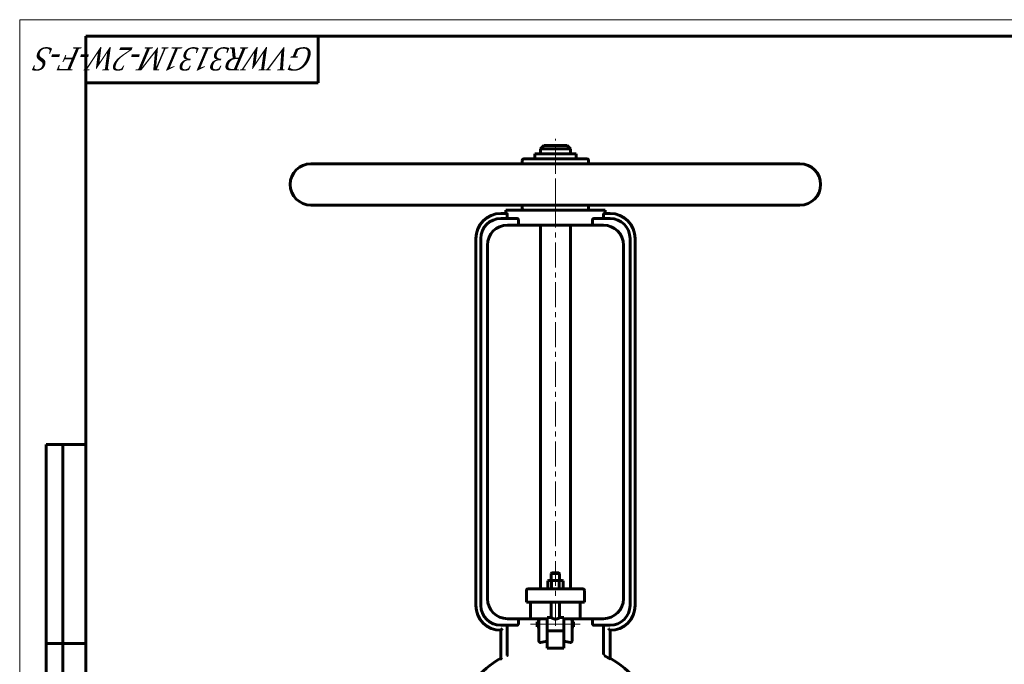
# Model space of a CAD drawing. Header units: millimetres. Extents: x 0 to 594, y 0 to 420.
# Tile 5 of 7: x 0 to 297, y 226 to 420. Entities that reach past the tile are written whole.
import ezdxf

# ---------------------------------------------------------------- set-up
doc = ezdxf.new("R2010")
doc.units = ezdxf.units.MM
for name, pattern in [('K5LT-1', [0]), ('K5LT_AXLED', [12, 7.5, -1.5, 1.5, -1.5]), ('K5LT_BASIC', [0]), ('K5LT_THIN', [0])]:
    doc.linetypes.add(name, pattern=pattern)
doc.layers.add('Системный слой (1)', color=7, linetype='Continuous', true_color=0x6c6c6c)
doc.styles.add('KTEXTSTYLE', font='txt', dxfattribs={"width": 0.96, "height": 5})

# ---------------------------------------------------------------- blocks, each defined once
blk = doc.blocks.new('U1')
at = {"layer": 'Системный слой (1)', "color": 143, "linetype": 'K5LT_BASIC', "lineweight": 60, "true_color": 0x33acca}
for p, q in [((156.1, 237.79), (156.1, 238.54)), ((156.1, 237.04), (156.1, 237.79))]:
    blk.add_line(p, q, dxfattribs=at)
blk = doc.blocks.new('U4')
at = {"layer": 'Системный слой (1)', "color": 143, "linetype": 'K5LT_BASIC', "lineweight": 60, "true_color": 0x33acca}
for p, q in [((159.1, 239.79), (160.35, 239.79)), ((162.85, 239.79), (164.1, 239.79))]:
    blk.add_line(p, q, dxfattribs=at)
blk = doc.blocks.new('U6')
at = {"layer": 'Системный слой (1)', "color": 143, "linetype": 'K5LT_BASIC', "lineweight": 60, "true_color": 0x33acca}
for p, q in [((161.6, 253.34), (160.6, 253.34)), ((162.6, 253.34), (161.6, 253.34))]:
    blk.add_line(p, q, dxfattribs=at)
blk = doc.blocks.new('U7')
at = {"layer": 'Системный слой (1)', "color": 143, "linetype": 'K5LT_BASIC', "lineweight": 60, "true_color": 0x33acca}
for start, end in [(120.5102, 139.1678), (40.8322, 59.4898)]:
    blk.add_arc((161.6, 199.59), 32.5, start, end, dxfattribs=at)
blk = doc.blocks.new('U12')
at = {"layer": 'Системный слой (1)', "color": 143, "linetype": 'K5LT_BASIC', "lineweight": 60, "true_color": 0x33acca}
for p, q in [((167.1, 238.54), (167.1, 237.79)), ((167.1, 237.79), (167.1, 237.04))]:
    blk.add_line(p, q, dxfattribs=at)
blk = doc.blocks.new('U22')
at = {"layer": 'Системный слой (1)', "color": 143, "linetype": 'K5LT_BASIC', "lineweight": 60, "true_color": 0x33acca}
for p, q in [((161.6, 382.09), (158.1, 382.09)), ((165.1, 382.09), (161.6, 382.09))]:
    blk.add_line(p, q, dxfattribs=at)
blk = doc.blocks.new('U41')
at = {"color": 7, "linetype": 'K5LT_THIN', "lineweight": 18, "true_color": 0xffffff}
for p, q in [((0, 0), (0, 420)), ((0, 420), (594, 420))]:
    blk.add_line(p, q, dxfattribs=at)
at = {"color": 143, "linetype": 'K5LT_BASIC', "lineweight": 60, "true_color": 0x33acca}
for p, q in [((20, 5), (20, 415)), ((20, 415), (589, 415)), ((90, 415), (90, 401)), ((90, 401), (20, 401)), ((8, 172), (8, 292)), ((20, 292), (8, 292)), ((13, 172), (13, 292)), ((20, 232), (8, 232))]:
    blk.add_line(p, q, dxfattribs=at)
at = {"color": 7, "insert": (88.88, 404.64), "char_height": 7, "attachment_point": 1, "rotation": 180, "style": 'KTEXTSTYLE'}
blk.add_mtext('\\fArial|b0|c204|p34;\\H5.0;\\W1.000;\\Q15;\\fGOST Type AU|b0|i0|c204|p34;\\Q15;\\W0.870;\\H7.00;GVWR3131M-2W-F-S', dxfattribs=at)

msp = doc.modelspace()

# ---------------------------------------------------------------- linework, layer by layer
at = {"layer": 'Системный слой (1)', "color": 30, "linetype": 'K5LT_AXLED', "lineweight": 18, "true_color": 0xff8000}
for p, q in [((161.6044, 374.5947), (161.6044, 384.0947)), ((161.6044, 364.5947), (161.6044, 376.0947)), ((161.6044, 237.3504), (161.6044, 366.0947)), ((154.1044, 237.7892), (158.6044, 237.7892)), ((157.1044, 237.7892), (166.1044, 237.7892)), ((164.6044, 237.7892), (169.1044, 237.7892))]:
    msp.add_line(p, q, dxfattribs=at)
at = {"layer": 'Системный слой (1)', "color": 143, "linetype": 'K5LT_BASIC', "lineweight": 60, "true_color": 0x33acca}
for p, q in [((158.1044, 382.0947), (157.1044, 381.0947)), ((157.1044, 381.0947), (161.6044, 381.0947)), ((157.1044, 379.5947), (157.1044, 381.0947)), ((161.6044, 381.0947), (166.1044, 381.0947)), ((165.1044, 382.0947), (166.1044, 381.0947)), ((166.1044, 379.5947), (166.1044, 381.0947)), ((151.6044, 376.5947), (151.6044, 377.5947)), ((171.1044, 378.0947), (152.1044, 378.0947)), ((155.3544, 379.5947), (167.8544, 379.5947)), ((155.3544, 378.0947), (155.3544, 379.5947)), ((167.8544, 378.0947), (167.8544, 379.5947)), ((171.6044, 376.5947), (171.6044, 377.5947)), ((235.3544, 376.5947), (87.8544, 376.5947)), ((235.3544, 364.0947), (87.8544, 364.0947)), ((146.6044, 362.5947), (176.6044, 362.5947)), ((146.6044, 361.5947), (146.6044, 362.5947)), ((151.6044, 363.0947), (151.6044, 364.0947)), ((171.6044, 363.0947), (171.6044, 364.0947)), ((176.6044, 361.5947), (176.6044, 362.5947)), ((146.9607, 361.5947), (145.1044, 361.5947)), ((149.9962, 360.0947), (145.1044, 360.0947)), ((147.0807, 360.5947), (147.0807, 361.0947)), ((150.424, 358.0947), (150.424, 359.5947)), ((172.7847, 359.5947), (172.7847, 358.0947)), ((178.1044, 360.0947), (173.2126, 360.0947)), ((176.1281, 361.0947), (176.1281, 360.5947)), ((178.1044, 361.5947), (176.2481, 361.5947)), ((147.1044, 358.0947), (150.424, 358.0947)), ((172.7847, 358.0947), (150.424, 358.0947)), ((157.1044, 248.4697), (157.1044, 358.0947)), ((166.1044, 248.4697), (166.1044, 358.0947)), ((172.7847, 358.0947), (176.1044, 358.0947)), ((137.6044, 243.4697), (137.6044, 354.0947)), ((139.1044, 243.4697), (139.1044, 354.0947)), ((184.1044, 243.4697), (184.1044, 354.0947)), ((185.6044, 243.4697), (185.6044, 354.0947)), ((141.1044, 245.4697), (141.1044, 352.0947)), ((182.1044, 245.4697), (182.1044, 352.0947)), ((160.6044, 253.3447), (160.3544, 253.0947)), ((160.3544, 251.0197), (160.3544, 253.0947)), ((160.3544, 253.0947), (161.6044, 253.0947)), ((161.6044, 253.0947), (162.8544, 253.0947)), ((162.6044, 253.3447), (162.8544, 253.0947)), ((162.8544, 251.0197), (162.8544, 253.0947)), ((159.6044, 251.0197), (159.295, 250.841)), ((159.295, 248.6483), (159.295, 250.841)), ((159.6044, 251.0197), (159.8723, 251.0197)), ((159.8723, 251.0197), (161.6044, 251.0197)), ((160.4497, 248.6483), (160.4497, 250.841)), ((161.6044, 251.0197), (163.3364, 251.0197)), ((162.7591, 248.6483), (162.7591, 250.841)), ((163.3364, 251.0197), (163.6044, 251.0197)), ((163.6044, 251.0197), (163.9138, 250.841)), ((163.9138, 248.6483), (163.9138, 250.841)), ((152.8544, 244.4697), (152.8544, 247.9697)), ((153.6388, 248.4697), (153.3544, 248.4697)), ((158.4664, 248.4697), (153.6388, 248.4697)), ((164.7423, 248.4697), (158.4664, 248.4697)), ((159.6044, 248.4697), (159.295, 248.6483)), ((163.6044, 248.4697), (163.9138, 248.6483)), ((169.5699, 248.4697), (164.7423, 248.4697)), ((169.8544, 248.4697), (169.5699, 248.4697)), ((170.3544, 244.4697), (170.3544, 247.9697)), ((152.8544, 244.4697), (153.1561, 244.4697)), ((153.1561, 244.4697), (157.9837, 244.4697)), ((154.1044, 239.4697), (154.1044, 244.4697)), ((157.9837, 244.4697), (165.2251, 244.4697)), ((160.3544, 239.7892), (160.3544, 244.4697)), ((162.8544, 239.7892), (162.8544, 244.4697)), ((165.2251, 244.4697), (170.0527, 244.4697)), ((169.1044, 239.4697), (169.1044, 244.4697)), ((170.0527, 244.4697), (170.3544, 244.4697)), ((151.1044, 239.4697), (147.1044, 239.4697)), ((150.424, 238.9697), (150.424, 237.9697)), ((157.1044, 239.4697), (151.1044, 239.4697)), ((156.1044, 238.5392), (156.6044, 238.5392)), ((156.6044, 238.9697), (156.6044, 237.1376)), ((159.1044, 239.4697), (157.1044, 239.4697)), ((159.1044, 239.7892), (159.1044, 239.4418)), ((159.1044, 236.7462), (159.1044, 239.4418)), ((164.1044, 239.7892), (164.1044, 239.4418)), ((166.1044, 239.4697), (164.1044, 239.4697)), ((164.1044, 239.4418), (164.1044, 236.7462)), ((172.1044, 239.4697), (166.1044, 239.4697)), ((166.6044, 237.1376), (166.6044, 238.9697)), ((166.6044, 238.5392), (167.1044, 238.5392)), ((176.1044, 239.4697), (172.1044, 239.4697)), ((172.7847, 237.9697), (172.7847, 238.9697)), ((145.1044, 237.4697), (149.9962, 237.4697)), ((145.1044, 235.9697), (145.1044, 228.1418)), ((147.0807, 236.9697), (147.0807, 228.9204)), ((156.1044, 237.0392), (156.6044, 237.0392)), ((156.6044, 237.1376), (156.6044, 232.832)), ((159.1044, 236.7462), (159.1044, 235.813)), ((159.1044, 232.6631), (159.1044, 235.813)), ((159.1044, 235.7892), (164.1044, 235.7892)), ((164.1044, 236.7462), (164.1044, 235.813)), ((164.1044, 235.813), (164.1044, 232.6631)), ((166.6044, 232.832), (166.6044, 237.1376)), ((166.6044, 237.0392), (167.1044, 237.0392)), ((173.2126, 237.4697), (178.1044, 237.4697)), ((176.1281, 228.728), (176.1281, 236.9697)), ((178.1044, 227.4054), (178.1044, 235.9697)), ((159.1044, 230.5947), (159.1044, 232.6631)), ((164.1044, 232.6631), (164.1044, 230.5947)), ((164.1044, 230.5947), (159.1044, 230.5947)), ((145.1044, 228.1418), (145.1044, 227.3744))]:
    msp.add_line(p, q, dxfattribs=at)
for centre, radius, start, end in [((152.1044, 377.5947), 0.5, 90, 180), ((171.1044, 377.5947), 0.5, 0, 90), ((87.8544, 370.3447), 6.25, 90, 270), ((235.3544, 370.3447), 6.25, 270, 90), ((152.1044, 363.0947), 0.5, 180, 270), ((171.1044, 363.0947), 0.5, 270, 0), ((145.1044, 354.0947), 7.5, 90, 180), ((145.1044, 354.0947), 6, 90, 180), ((178.1044, 354.0947), 7.5, 0, 90), ((178.1044, 354.0947), 6, 0, 90), ((147.1044, 352.0947), 6, 90, 180), ((176.1044, 352.0947), 6, 0, 90), ((153.3544, 247.9697), 0.5, 90, 180), ((169.8544, 247.9697), 0.5, 0, 90), ((147.1044, 245.4697), 6, 180, 270), ((176.1044, 245.4697), 6, 270, 0), ((145.1044, 243.4697), 7.5, 180, 270), ((145.1044, 243.4697), 6, 180, 270), ((178.1044, 243.4697), 7.5, 270, 0), ((178.1044, 243.4697), 6, 270, 0), ((157.1044, 238.9697), 0.5, 90, 180), ((166.1044, 238.9697), 0.5, 0, 90), ((161.6044, 199.5947), 32.2829, 60.289491, 62.718322)]:
    msp.add_arc(centre, radius, start, end, dxfattribs=at)
for start_param, end_param in [(4.87983706, 5.01708163), (4.40769633, 4.5449409)]:
    msp.add_ellipse((161.6044, 222.803), major_axis=(-15, 0), ratio=0.66666667, start_param=start_param, end_param=end_param, dxfattribs=at)
for points, knots in [([(146.9607, 361.5947), (146.9747, 361.5947), (146.9901, 361.582), (147.0193, 361.5305), (147.0331, 361.4915), (147.0549, 361.4023), (147.0645, 361.3466), (147.0774, 361.2242), (147.0807, 361.1574), (147.0807, 361.0947)], [-0.15278092, -0.15278092, -0.15278092, -0.15278092, -0.114028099, -0.114028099, -0.075275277, -0.075275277, -0.037637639, -0.037637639, 0, 0, 0, 0]), ([(147.0807, 360.5947), (147.0807, 360.532), (147.0839, 360.4654), (147.097, 360.3431), (147.107, 360.2875), (147.1307, 360.1979), (147.1463, 360.1588), (147.1812, 360.1072), (147.2005, 360.0947), (147.2191, 360.0947)], [0.307858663, 0.307858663, 0.307858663, 0.307858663, 0.345434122, 0.345434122, 0.383009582, 0.383009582, 0.4222236, 0.4222236, 0.461437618, 0.461437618, 0.461437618, 0.461437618]), ([(149.9962, 360.0947), (150.0491, 360.0947), (150.1069, 360.0815), (150.2167, 360.0254), (150.2687, 359.9825), (150.3423, 359.8887), (150.3719, 359.8375), (150.4129, 359.7217), (150.424, 359.657), (150.424, 359.5947)], [-0.175137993, -0.175137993, -0.175137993, -0.175137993, -0.124981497, -0.124981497, -0.074825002, -0.074825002, -0.037412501, -0.037412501, 0, 0, 0, 0]), ([(172.7847, 359.5947), (172.7847, 359.657), (172.7958, 359.7217), (172.8368, 359.8375), (172.8665, 359.8887), (172.9401, 359.9825), (172.9921, 360.0254), (173.1019, 360.0815), (173.1596, 360.0947), (173.2126, 360.0947)], [0, 0, 0, 0, 0.037412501, 0.037412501, 0.074825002, 0.074825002, 0.124981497, 0.124981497, 0.175137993, 0.175137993, 0.175137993, 0.175137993]), ([(175.9897, 360.0947), (176.0082, 360.0947), (176.0276, 360.1072), (176.0625, 360.1588), (176.078, 360.1979), (176.1018, 360.2875), (176.1117, 360.3431), (176.1249, 360.4654), (176.1281, 360.532), (176.1281, 360.5947)], [0.154279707, 0.154279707, 0.154279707, 0.154279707, 0.193493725, 0.193493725, 0.232707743, 0.232707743, 0.270283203, 0.270283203, 0.307858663, 0.307858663, 0.307858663, 0.307858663]), ([(176.1281, 361.0947), (176.1281, 361.1574), (176.1313, 361.2242), (176.1442, 361.3466), (176.1539, 361.4023), (176.1757, 361.4915), (176.1895, 361.5305), (176.2187, 361.582), (176.2341, 361.5947), (176.2481, 361.5947)], [0, 0, 0, 0, 0.037637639, 0.037637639, 0.075275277, 0.075275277, 0.114028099, 0.114028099, 0.15278092, 0.15278092, 0.15278092, 0.15278092]), ([(159.8723, 251.0197), (159.8308, 251.0197), (159.7515, 251.0139), (159.6303, 250.9889), (159.4832, 250.9397), (159.3686, 250.8835), (159.295, 250.841)], [0, 0, 0, 0, 1.56500174, 3.0195253, 4.59093933, 7, 7, 7, 7]), ([(160.4497, 250.841), (160.3867, 250.8774), (160.2807, 250.9307), (160.1477, 250.9789), (160.0374, 251.0059), (159.9494, 251.0176), (159.8932, 251.0197), (159.8723, 251.0197)], [0, 0, 0, 0, 2.35900254, 4.17100942, 5.56387852, 7.10137524, 8, 8, 8, 8]), ([(163.3364, 251.0197), (163.2949, 251.0197), (163.2156, 251.0139), (163.0944, 250.9889), (162.9473, 250.9397), (162.8327, 250.8835), (162.7591, 250.841)], [0, 0, 0, 0, 1.56500174, 3.0195253, 4.59093933, 7, 7, 7, 7]), ([(163.9138, 250.841), (163.8508, 250.8774), (163.7448, 250.9307), (163.6118, 250.9789), (163.5015, 251.0059), (163.4135, 251.0176), (163.3573, 251.0197), (163.3364, 251.0197)], [0, 0, 0, 0, 2.35900254, 4.17100942, 5.56387852, 7.10137524, 8, 8, 8, 8]), ([(159.295, 248.6483), (159.3579, 248.6119), (159.4639, 248.5586), (159.597, 248.5104), (159.7072, 248.4834), (159.7953, 248.4717), (159.8515, 248.4697), (159.8723, 248.4697)], [0, 0, 0, 0, 2.35900254, 4.17100942, 5.56387852, 7.10137524, 8, 8, 8, 8]), ([(159.8723, 248.4697), (159.9139, 248.4697), (159.9932, 248.4754), (160.1144, 248.5004), (160.2615, 248.5496), (160.3761, 248.6058), (160.4497, 248.6483)], [0, 0, 0, 0, 1.56500174, 3.0195253, 4.59093933, 7, 7, 7, 7]), ([(162.7591, 248.6483), (162.822, 248.6119), (162.928, 248.5586), (163.0611, 248.5104), (163.1713, 248.4834), (163.2594, 248.4717), (163.3156, 248.4697), (163.3364, 248.4697)], [0, 0, 0, 0, 2.35900254, 4.17100942, 5.56387852, 7.10137524, 8, 8, 8, 8]), ([(163.3364, 248.4697), (163.378, 248.4697), (163.4573, 248.4754), (163.5785, 248.5004), (163.7256, 248.5496), (163.8402, 248.6058), (163.9138, 248.6483)], [0, 0, 0, 0, 1.56500174, 3.0195253, 4.59093933, 7, 7, 7, 7]), ([(150.424, 237.9697), (150.424, 237.9509), (150.4222, 237.9133), (150.4152, 237.8679), (150.4057, 237.8264), (150.392, 237.7803), (150.3692, 237.7264), (150.344, 237.682), (150.3205, 237.6475), (150.2967, 237.6175), (150.2671, 237.586), (150.2332, 237.5561), (150.1874, 237.5234), (150.1286, 237.4932), (150.0604, 237.4735), (150.0163, 237.4697), (149.9962, 237.4697)], [0, 0, 0, 0, 1.09322398, 2.16357092, 2.62686896, 3.54480969, 4.96118065, 6.13319312, 6.79557026, 7.76812179, 8.83455351, 9.9515855, 11.10176544, 13.08196588, 15.15233106, 17, 17, 17, 17]), ([(162.8544, 239.7892), (162.8543, 239.7892), (162.8443, 239.7829), (162.8016, 239.7565), (162.7385, 239.7186), (162.6524, 239.6691), (162.561, 239.6196), (162.4519, 239.5648), (162.3366, 239.5122), (162.2206, 239.4667), (162.1272, 239.4352), (162.038, 239.4087), (161.9287, 239.3821), (161.7988, 239.3607), (161.668, 239.35), (161.5403, 239.3501), (161.4204, 239.3598), (161.2935, 239.3794), (161.1567, 239.4112), (161.0192, 239.455), (160.909, 239.4976), (160.804, 239.5428), (160.7097, 239.5879), (160.6107, 239.6393), (160.5179, 239.6908), (160.4388, 239.7373), (160.3903, 239.7669), (160.3615, 239.7848), (160.3544, 239.7892), (160.3544, 239.7892)], [0, 0, 0, 0, 1.49507135, 2.75551044, 4.2136036, 5.41993119, 6.80111181, 7.75631926, 9.12733622, 10.31385798, 10.95411205, 11.55423862, 12.54330313, 13.57621351, 14.53996688, 15.47119346, 16.41244764, 17.22360251, 18.37896966, 19.66951167, 20.71569766, 21.39860349, 22.74141462, 23.7206183, 24.94979457, 26.5643928, 27.85120329, 28.64623879, 30, 30, 30, 30]), ([(173.2126, 237.4697), (173.1913, 237.4697), (173.1517, 237.4733), (173.0895, 237.4903), (173.0257, 237.5198), (172.9684, 237.5606), (172.9263, 237.6015), (172.8997, 237.6326), (172.8815, 237.6573), (172.8626, 237.6859), (172.8455, 237.716), (172.8274, 237.7549), (172.8112, 237.7973), (172.7956, 237.8536), (172.7865, 237.9132), (172.7847, 237.9533), (172.7847, 237.9697)], [0, 0, 0, 0, 1.95387468, 3.5092984, 5.40393937, 7.53998173, 8.81170285, 9.68692247, 10.46754881, 10.94668925, 11.98875089, 12.66486016, 13.56133282, 14.68909358, 16.04713853, 17, 17, 17, 17]), ([(145.6044, 236.4875), (145.56, 236.4398), (145.4821, 236.3571), (145.3747, 236.2448), (145.2917, 236.1592), (145.2265, 236.0927), (145.1852, 236.0509), (145.1571, 236.0226), (145.1372, 236.0025), (145.1201, 235.9854), (145.1076, 235.9729), (145.1044, 235.9697), (145.1044, 235.9697)], [0, 0, 0, 0, 2.61818936, 4.53379203, 6.43673911, 7.85547841, 9.05170227, 9.70081835, 10.43578059, 11.19788467, 12.01465483, 13, 13, 13, 13]), ([(147.2191, 237.4697), (147.2116, 237.4697), (147.1973, 237.466), (147.1737, 237.4473), (147.1529, 237.4161), (147.1362, 237.3776), (147.1262, 237.3477), (147.1184, 237.3204), (147.1127, 237.2975), (147.1062, 237.2672), (147.0996, 237.2309), (147.0927, 237.1821), (147.0868, 237.1253), (147.0819, 237.0538), (147.0807, 236.9995), (147.0807, 236.9697)], [0, 0, 0, 0, 1.64020696, 3.10290075, 5.16778989, 6.48184678, 7.46019021, 8.1161277, 8.98211405, 9.41214888, 10.52615584, 11.63265443, 12.70436999, 14.13704272, 16, 16, 16, 16]), ([(176.1281, 236.9697), (176.1281, 237.0081), (176.1263, 237.0674), (176.1197, 237.1509), (176.113, 237.2059), (176.104, 237.2606), (176.0954, 237.3014), (176.0872, 237.3319), (176.0789, 237.3593), (176.0665, 237.3934), (176.0477, 237.43), (176.0261, 237.4557), (176.0068, 237.4676), (175.9948, 237.4697), (175.9897, 237.4697)], [0, 0, 0, 0, 2.24703565, 3.34504904, 4.83324019, 5.60634463, 6.96019524, 7.81780387, 8.17219897, 9.38681017, 11.06359566, 12.54780493, 13.95195161, 15, 15, 15, 15]), ([(177.6044, 236.4875), (177.6488, 236.4398), (177.7266, 236.3571), (177.834, 236.2448), (177.9171, 236.1592), (177.9823, 236.0927), (178.0235, 236.0509), (178.0516, 236.0226), (178.0716, 236.0025), (178.0886, 235.9854), (178.1011, 235.9729), (178.1043, 235.9697), (178.1044, 235.9697)], [0, 0, 0, 0, 2.61818936, 4.53379203, 6.43673911, 7.85547841, 9.05170227, 9.70081835, 10.4357806, 11.19788467, 12.01465483, 13, 13, 13, 13]), ([(157.1044, 232.3424), (157.0909, 232.3398), (157.074, 232.3369), (157.0534, 232.3347), (157.0305, 232.333), (157.0077, 232.3329), (156.9739, 232.3352), (156.9513, 232.3381), (156.9178, 232.3453), (156.8863, 232.3548), (156.8532, 232.3689), (156.8268, 232.383), (156.8018, 232.3986), (156.7799, 232.4149), (156.7604, 232.4318), (156.7446, 232.4469), (156.7194, 232.474), (156.6918, 232.5108), (156.6702, 232.5487), (156.6552, 232.5794), (156.6452, 232.6031), (156.6334, 232.6358), (156.6251, 232.6645), (156.6162, 232.7028), (156.6108, 232.7352), (156.6056, 232.7814), (156.6044, 232.8111), (156.6044, 232.832)], [0, 0, 0, 0, 1.49292455, 1.85450166, 2.21070083, 3.93014385, 4.25018068, 5.75898928, 6.3163453, 7.83105754, 9.19669299, 10.07777982, 10.96794686, 12.30409518, 12.97834326, 13.73078079, 14.64359198, 16.92011266, 18.49452929, 19.07994648, 20.36838012, 21.06828794, 22.55019139, 23.32839147, 24.97154332, 25.81490579, 28, 28, 28, 28]), ([(166.6044, 232.832), (166.6042, 232.8167), (166.6036, 232.7962), (166.6014, 232.7656), (166.5981, 232.7364), (166.5933, 232.7074), (166.5881, 232.6834), (166.5809, 232.654), (166.5721, 232.6258), (166.5569, 232.5867), (166.5412, 232.5526), (166.512, 232.5034), (166.4834, 232.4668), (166.4561, 232.439), (166.4411, 232.4253), (166.4203, 232.4083), (166.4001, 232.394), (166.3718, 232.3773), (166.3417, 232.3623), (166.3037, 232.3486), (166.27, 232.3405), (166.2383, 232.3355), (166.2124, 232.3334), (166.1808, 232.333), (166.1577, 232.3344), (166.1303, 232.3375), (166.1155, 232.3402), (166.1044, 232.3424)], [0, 0, 0, 0, 1.59732319, 2.10675936, 3.10548218, 4.53725039, 5.02649211, 5.54038927, 7.54066987, 7.94598176, 9.72642388, 11.3063801, 13.77519264, 14.56141886, 15.47925191, 15.95980474, 17.42361168, 18.08686736, 19.41024195, 20.94992091, 22.31504307, 23.04571523, 24.30788751, 25.0465904, 26.37386826, 26.76154996, 28, 28, 28, 28]), ([(146.9243, 228.2866), (146.9503, 228.3058), (146.9861, 228.3413), (147.0248, 228.3998), (147.0548, 228.4595), (147.0754, 228.5232), (147.0869, 228.5886), (147.0926, 228.6496), (147.0919, 228.6965), (147.089, 228.728)], [0, 0, 0, 0, 2.41193009, 3.6086086, 4.72478127, 6.70293065, 7.60099738, 8.43226733, 10, 10, 10, 10]), ([(145.3544, 227.4275), (145.3456, 227.424), (145.3282, 227.4171), (145.3029, 227.4074), (145.2784, 227.3985), (145.2559, 227.3907), (145.2351, 227.3838), (145.2164, 227.3779), (145.199, 227.3729), (145.1825, 227.3685), (145.1671, 227.3649), (145.153, 227.3623), (145.1404, 227.3605), (145.1294, 227.3599), (145.1203, 227.3605), (145.113, 227.3623), (145.1078, 227.3654), (145.105, 227.3693), (145.1044, 227.3726), (145.1044, 227.3742), (145.1044, 227.3743), (145.1044, 227.3743), (145.1044, 227.3744)], [0, 0, 0, 0, 1.15087766, 2.31918767, 3.51034795, 4.72935425, 5.80882952, 6.90517494, 7.98757974, 9.10545668, 10.2655692, 11.45022914, 12.65993871, 13.89208452, 15.13863499, 16.40473836, 17.68334098, 18.98051253, 20, 20, 20, 21, 21, 21, 21]), ([(178.1044, 227.4054), (178.1044, 227.4033), (178.1026, 227.4004), (178.0946, 227.399), (178.0806, 227.4008), (178.0587, 227.4069), (178.0264, 227.4186), (177.9865, 227.4352), (177.9479, 227.4528), (177.9015, 227.4748), (177.8401, 227.5054), (177.7491, 227.5531), (177.6678, 227.5977), (177.62, 227.6248), (177.6044, 227.6337)], [0, 0, 0, 0, 1.02215081, 1.84255076, 2.82420067, 4.01034628, 5.02671469, 6.46876588, 7.72567551, 8.25758095, 10.03787152, 11.97087053, 13.98935194, 15, 15, 15, 15])]:
    msp.add_open_spline(points, degree=3, knots=knots, dxfattribs=at)
at = {"layer": 'Системный слой (1)', "color": 7, "linetype": 'K5LT-1'}
for points, knots in [([(161.6044, 251.0197), (161.5835, 251.0197), (161.5417, 251.0193), (161.4792, 251.0176), (161.4167, 251.0148), (161.3334, 251.0095), (161.2291, 251.0002), (161.1239, 250.9872), (161.0387, 250.9745), (160.9744, 250.9639), (160.9095, 250.9521), (160.85, 250.9404), (160.7962, 250.929), (160.7324, 250.9149), (160.6677, 250.8995), (160.6019, 250.8828), (160.5519, 250.8696), (160.5008, 250.8556), (160.4667, 250.8459), (160.4497, 250.841)], [0.234283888, 0.234283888, 0.234283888, 0.234283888, 0.24751712, 0.260750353, 0.273983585, 0.287216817, 0.313683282, 0.340149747, 0.35338298, 0.366616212, 0.379849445, 0.393082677, 0.402518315, 0.411953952, 0.430825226, 0.440260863, 0.449696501, 0.459132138, 0.468567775, 0.468567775, 0.468567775, 0.468567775]), ([(162.7591, 250.841), (162.7403, 250.8465), (162.7023, 250.8572), (162.645, 250.8728), (162.588, 250.8877), (162.5321, 250.9016), (162.4774, 250.9146), (162.4232, 250.9267), (162.3697, 250.9381), (162.3114, 250.9498), (162.2483, 250.9615), (162.1809, 250.9728), (162.1141, 250.983), (162.0511, 250.9914), (161.9918, 250.9983), (161.9178, 251.0059), (161.8257, 251.0132), (161.7152, 251.0185), (161.6414, 251.0197), (161.6044, 251.0197)], [0, 0, 0, 0, 0.010652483, 0.021304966, 0.031957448, 0.042609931, 0.053262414, 0.063914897, 0.07456738, 0.085219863, 0.099075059, 0.112930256, 0.126785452, 0.140640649, 0.152346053, 0.164051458, 0.187462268, 0.210873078, 0.234283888, 0.234283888, 0.234283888, 0.234283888]), ([(160.4497, 248.6483), (160.4685, 248.6429), (160.5064, 248.6321), (160.5637, 248.6165), (160.6207, 248.6017), (160.6766, 248.5877), (160.7314, 248.5748), (160.7855, 248.5626), (160.839, 248.5512), (160.8973, 248.5395), (160.9604, 248.5279), (161.0279, 248.5165), (161.0947, 248.5064), (161.1577, 248.4979), (161.2169, 248.491), (161.2909, 248.4834), (161.383, 248.4761), (161.4936, 248.4708), (161.5674, 248.4697), (161.6044, 248.4697)], [0, 0, 0, 0, 0.010652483, 0.021304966, 0.031957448, 0.042609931, 0.053262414, 0.063914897, 0.07456738, 0.085219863, 0.099075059, 0.112930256, 0.126785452, 0.140640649, 0.152346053, 0.164051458, 0.187462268, 0.210873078, 0.234283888, 0.234283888, 0.234283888, 0.234283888]), ([(161.6044, 248.4697), (161.6253, 248.4697), (161.6671, 248.47), (161.7296, 248.4717), (161.792, 248.4746), (161.8754, 248.4798), (161.9797, 248.4891), (162.0848, 248.5021), (162.1701, 248.5148), (162.2344, 248.5254), (162.2993, 248.5372), (162.3587, 248.5489), (162.4125, 248.5603), (162.4763, 248.5744), (162.541, 248.5898), (162.6069, 248.6065), (162.6568, 248.6197), (162.7079, 248.6337), (162.7421, 248.6434), (162.7591, 248.6483)], [0.234283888, 0.234283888, 0.234283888, 0.234283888, 0.24751712, 0.260750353, 0.273983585, 0.287216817, 0.313683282, 0.340149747, 0.35338298, 0.366616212, 0.379849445, 0.393082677, 0.402518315, 0.411953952, 0.430825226, 0.440260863, 0.449696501, 0.459132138, 0.468567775, 0.468567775, 0.468567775, 0.468567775]), ([(150.424, 238.9697), (150.424, 238.9754), (150.4243, 238.9868), (150.4255, 239.004), (150.4275, 239.0218), (150.4301, 239.0371), (150.4327, 239.0499), (150.4352, 239.0606), (150.4391, 239.0756), (150.4451, 239.0948), (150.4536, 239.1171), (150.4611, 239.1337), (150.4665, 239.1447), (150.4698, 239.1511), (150.4751, 239.161), (150.4816, 239.1723), (150.4892, 239.1846), (150.4962, 239.1952), (150.5039, 239.2063), (150.512, 239.2171), (150.5204, 239.2277), (150.529, 239.238), (150.5409, 239.2516), (150.5534, 239.2647), (150.5661, 239.2771), (150.579, 239.289), (150.5912, 239.2995), (150.6026, 239.3088), (150.6126, 239.3167), (150.6255, 239.3264), (150.6416, 239.3378), (150.6568, 239.3477), (150.6705, 239.3562), (150.6827, 239.3635), (150.6951, 239.3704), (150.712, 239.3795), (150.7292, 239.3881), (150.7464, 239.396), (150.7633, 239.4035), (150.7817, 239.4109), (150.7986, 239.4172), (150.8097, 239.4212), (150.8171, 239.4237), (150.8237, 239.4259), (150.8313, 239.4284), (150.841, 239.4314), (150.8529, 239.4349), (150.8656, 239.4385), (150.8792, 239.4421), (150.895, 239.446), (150.9122, 239.4498), (150.9369, 239.4548), (150.9622, 239.459), (150.9842, 239.462), (150.9967, 239.4635), (151.0113, 239.4651), (151.0312, 239.4669), (151.0562, 239.4686), (151.0766, 239.4693), (151.0926, 239.4696), (151.1004, 239.4697), (151.1044, 239.4697)], [0, 0, 0, 0, 0.003352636, 0.006705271, 0.010057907, 0.013410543, 0.015224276, 0.017354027, 0.019483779, 0.023743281, 0.02841874, 0.033094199, 0.034376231, 0.035658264, 0.03741809, 0.040937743, 0.043117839, 0.045604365, 0.04809089, 0.050577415, 0.05306394, 0.055550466, 0.058036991, 0.063010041, 0.06554331, 0.068076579, 0.073143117, 0.075006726, 0.076870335, 0.080597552, 0.08432477, 0.088051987, 0.090663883, 0.093275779, 0.09590047, 0.09852516, 0.103774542, 0.106399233, 0.109023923, 0.114273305, 0.117743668, 0.119478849, 0.12121403, 0.122398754, 0.123583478, 0.125952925, 0.128322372, 0.13069182, 0.133484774, 0.136277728, 0.13976892, 0.143260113, 0.150242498, 0.153721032, 0.155460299, 0.157199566, 0.161895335, 0.166591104, 0.171286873, 0.173634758, 0.175982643, 0.175982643, 0.175982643, 0.175982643]), ([(172.1044, 239.4697), (172.1164, 239.4697), (172.1344, 239.4693), (172.1587, 239.4682), (172.1771, 239.4669), (172.1958, 239.4653), (172.2148, 239.4633), (172.2338, 239.4608), (172.2528, 239.458), (172.2715, 239.4548), (172.2965, 239.4499), (172.3367, 239.4407), (172.3717, 239.4305), (172.3977, 239.4217), (172.4172, 239.4148), (172.4387, 239.4064), (172.4615, 239.3964), (172.4753, 239.39), (172.489, 239.3834), (172.5024, 239.3765), (172.5158, 239.3693), (172.5335, 239.3592), (172.5512, 239.3483), (172.5689, 239.3365), (172.5829, 239.3267), (172.5969, 239.3162), (172.6082, 239.3072), (172.6171, 239.2999), (172.6264, 239.2919), (172.6361, 239.2832), (172.6462, 239.2736), (172.6545, 239.2655), (172.6635, 239.2562), (172.6731, 239.2456), (172.6825, 239.2348), (172.6915, 239.2238), (172.7002, 239.2126), (172.7113, 239.1972), (172.7233, 239.179), (172.7334, 239.1616), (172.7402, 239.1489), (172.7446, 239.14), (172.7484, 239.1319), (172.753, 239.1217), (172.7571, 239.1117), (172.7609, 239.1018), (172.764, 239.093), (172.7676, 239.0822), (172.7713, 239.0695), (172.7745, 239.057), (172.7771, 239.045), (172.7794, 239.0328), (172.7814, 239.0202), (172.7829, 239.0075), (172.784, 238.9946), (172.7846, 238.9821), (172.7847, 238.9738), (172.7847, 238.9697)], [0.534097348, 0.534097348, 0.534097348, 0.534097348, 0.541105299, 0.544609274, 0.548113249, 0.551617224, 0.555121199, 0.558625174, 0.562129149, 0.565633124, 0.569137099, 0.57614505, 0.588313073, 0.590316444, 0.592319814, 0.600698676, 0.60349163, 0.606284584, 0.609077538, 0.611870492, 0.614663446, 0.6174564, 0.623042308, 0.626056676, 0.629432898, 0.63280912, 0.636185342, 0.637873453, 0.639561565, 0.643498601, 0.645467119, 0.647435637, 0.650060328, 0.652685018, 0.655309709, 0.6579344, 0.66055909, 0.663183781, 0.668433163, 0.672670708, 0.67478948, 0.676908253, 0.678530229, 0.680152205, 0.683396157, 0.684761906, 0.686127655, 0.68861418, 0.691100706, 0.6933975, 0.695694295, 0.69799109, 0.700287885, 0.702735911, 0.705183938, 0.707631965, 0.710079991, 0.710079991, 0.710079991, 0.710079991]), ([(176.1281, 228.728), (176.1281, 228.7211), (176.1283, 228.7107), (176.129, 228.6967), (176.1298, 228.6861), (176.1309, 228.6754), (176.1326, 228.6608), (176.1346, 228.6481), (176.1366, 228.6373), (176.1382, 228.6293), (176.1405, 228.6186), (176.1449, 228.6007), (176.1499, 228.5838), (176.1551, 228.5682), (176.1589, 228.5576), (176.1629, 228.5472), (176.1668, 228.538), (176.1703, 228.5298), (176.1737, 228.5224), (176.1772, 228.515), (176.1811, 228.5073), (176.1852, 228.4992), (176.1898, 228.4909), (176.1945, 228.4826), (176.1993, 228.4745), (176.2044, 228.4663), (176.2114, 228.4555), (176.2193, 228.4441), (176.2281, 228.4321), (176.2363, 228.4215), (176.2455, 228.4104), (176.2556, 228.3988), (176.2659, 228.3877), (176.2743, 228.3792), (176.2806, 228.3731), (176.2864, 228.3676), (176.2939, 228.3607), (176.3034, 228.3524), (176.3134, 228.3441), (176.3237, 228.336), (176.3343, 228.3281), (176.3452, 228.3203), (176.3562, 228.313), (176.3674, 228.3059), (176.3786, 228.2992), (176.3901, 228.2927), (176.3979, 228.2886), (176.4018, 228.2866)], [0.300747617, 0.300747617, 0.300747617, 0.300747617, 0.304805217, 0.306834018, 0.308862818, 0.310891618, 0.312920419, 0.316978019, 0.317977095, 0.318976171, 0.321504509, 0.324032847, 0.329089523, 0.33125987, 0.333430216, 0.335600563, 0.337770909, 0.339353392, 0.340935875, 0.342518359, 0.344100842, 0.345868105, 0.347635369, 0.349402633, 0.351169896, 0.35293716, 0.354704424, 0.358238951, 0.360538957, 0.362838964, 0.365749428, 0.368659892, 0.371570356, 0.37448082, 0.375654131, 0.376827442, 0.379174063, 0.381617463, 0.384060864, 0.386504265, 0.388947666, 0.391391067, 0.393834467, 0.396266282, 0.398698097, 0.401129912, 0.403561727, 0.403561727, 0.403561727, 0.403561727])]:
    msp.add_open_spline(points, degree=3, knots=knots, dxfattribs=at)
at = {"layer": 'Системный слой (1)', "color": 143, "linetype": 'K5LT_BASIC', "lineweight": 60, "true_color": 0x33acca}
msp.add_open_spline([(147.0807, 228.9204), (147.0807, 228.8549), (147.0834, 228.7893), (147.089, 228.728)], degree=3, dxfattribs=at)

# ---------------------------------------------------------------- block references
msp.add_blockref('U41', (0, 0))
at = {"layer": 'Системный слой (1)'}
for name in ['U22', 'U6', 'U1', 'U4', 'U12', 'U7']:
    msp.add_blockref(name, (0, 0), dxfattribs=at)

doc.saveas('drawing.dxf')
